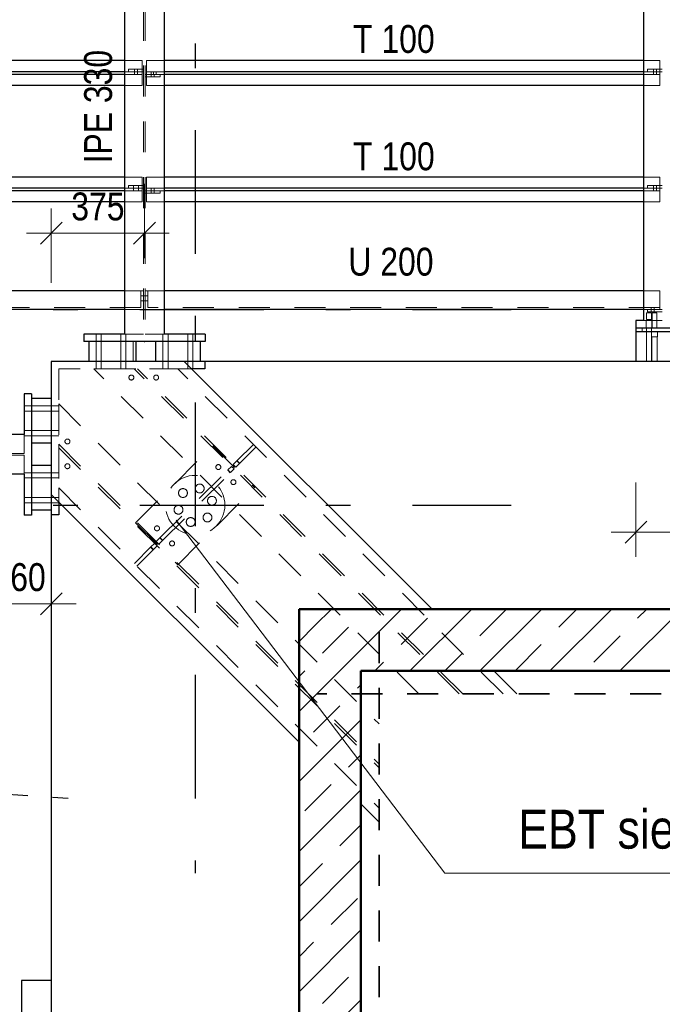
# Model space of a CAD drawing. Header units: millimetres. Extents: x 0 to 96, y -6 to 70.6.
# Tile 50 of 138: x 6.1 to 8.7, y 34.4 to 38.4. Entities that reach past the tile are written whole.
import ezdxf

# ---------------------------------------------------------------- set-up
doc = ezdxf.new("R2010")
doc.units = ezdxf.units.MM
doc.linetypes.add('DASHDOTX2', pattern=[2, 1, -0.5, 0, -0.5])
doc.linetypes.add('HIDDEN', pattern=[0.375, 0.25, -0.125])
doc.layers.add('Achsen', color=7, linetype='Continuous', lineweight=20)
doc.layers.add('Schraffuren', color=7, linetype='Continuous', lineweight=20)
doc.styles.add('Arial Narrow', font='ARIALN.TTF')
doc.dimstyles.new('Arch_Strakon_dimstyle', dxfattribs={"dimtxt": 15.75, "dimasz": 1, "dimexe": 1.25, "dimexo": 0.0625, "dimgap": 1, "dimtad": 0, "dimdec": 3, "dimzin": 12, "dimdsep": 46, "dimtxsty": 'Arial Narrow', "dimblk": 'Arrowhead_Tick', "dimsah": 1, "dimcen": 0, "dimse1": 1, "dimse2": 1, "dimclrd": 6, "dimclrt": 2, "dimazin": 0, "dimtfac": 1, "dimtdec": 4, "dimtmove": 0, "dimatfit": 3, "dimldrblk": 'NONE', "dimfxl": 1, "dimtvp": 1, "dimtolj": 1, "dimtzin": 0, "dimlwd": 13, "dimarcsym": 2})
pattern_1 = [(45, (0, 0), (-0.1414214, 0.1414214), [0.15, -0.1]), (45, (-0.07071, 0.07071), (-0.1414214, 0.1414214), [])]

# ---------------------------------------------------------------- blocks, each defined once
blk = doc.blocks.new('Arrowhead_Tick')
at = {"color": 0, "linetype": 'Continuous', "lineweight": -2}
for p, q in [((0, 20), (0, -10)), ((-1, 0), (0, 0)), ((10, 0), (0, 0))]:
    blk.add_line(p, q, dxfattribs=at)
at = {"color": 2, "linetype": 'Continuous', "lineweight": 35}
blk.add_line((4.42, 4.42), (-4.42, -4.42), dxfattribs=at)
blk = doc.blocks.new('*D31')
at = {"layer": 'Achsen', "color": 6, "linetype": 'Continuous', "lineweight": 13}
blk.add_line((6.3701, 38.9836), (8.6495, 38.9836), dxfattribs=at)
at = {"layer": 'Defpoints', "color": 0}
for p in [(8.6595, 38.9836), (6.3601, 38.7641), (8.6595, 37.1492)]:
    blk.add_point(p, dxfattribs=at)
at = {"layer": 'Achsen', "color": 6, "lineweight": 13, "xscale": 0.01, "yscale": 0.01, "zscale": 0.01}
blk.add_blockref('Arrowhead_Tick', (8.6595, 38.9836), dxfattribs=at)
at = {"layer": 'Achsen', "color": 6, "lineweight": 13, "xscale": 0.01, "yscale": 0.01, "zscale": 0.01, "rotation": 180}
blk.add_blockref('Arrowhead_Tick', (6.3601, 38.9836), dxfattribs=at)
at = {"layer": 'Achsen', "color": 3, "lineweight": -2, "insert": (7.5098, 39.0911), "char_height": 0.1125, "attachment_point": 5, "style": 'Arial Narrow'}
blk.add_mtext('\\A1;2300', dxfattribs=at)
blk = doc.blocks.new('_None')
blk = doc.blocks.new('*D32')
at = {"layer": 'Achsen', "color": 6, "linetype": 'Continuous', "lineweight": 13}
blk.add_line((8.6695, 38.9836), (10.9491, 38.9836), dxfattribs=at)
at = {"layer": 'Defpoints', "color": 0}
for p in [(10.9591, 40.1634), (10.9591, 38.9836), (8.6595, 37.1492)]:
    blk.add_point(p, dxfattribs=at)
at = {"layer": 'Achsen', "color": 6, "lineweight": 13, "xscale": 0.01, "yscale": 0.01, "zscale": 0.01}
blk.add_blockref('Arrowhead_Tick', (10.9591, 38.9836), dxfattribs=at)
at = {"layer": 'Achsen', "color": 6, "lineweight": 13, "xscale": 0.01, "yscale": 0.01, "zscale": 0.01, "rotation": 180}
blk.add_blockref('Arrowhead_Tick', (8.6595, 38.9836), dxfattribs=at)
at = {"layer": 'Achsen', "color": 3, "lineweight": -2, "insert": (9.8093, 39.0911), "char_height": 0.1125, "attachment_point": 5, "style": 'Arial Narrow'}
blk.add_mtext('\\A1;2300', dxfattribs=at)
blk = doc.blocks.new('*D54')
at = {"layer": 'Achsen', "color": 6, "linetype": 'Continuous', "lineweight": 13}
blk.add_line((5.9393, 36.05), (6.1793, 36.05), dxfattribs=at)
at = {"layer": 'Defpoints', "color": 0}
for p in [(6.1893, 37.0292), (5.9293, 36.0949), (6.1893, 36.05)]:
    blk.add_point(p, dxfattribs=at)
at = {"layer": 'Achsen', "color": 6, "lineweight": 13, "xscale": 0.01, "yscale": 0.01, "zscale": 0.01}
blk.add_blockref('Arrowhead_Tick', (6.1893, 36.05), dxfattribs=at)
at = {"layer": 'Achsen', "color": 6, "lineweight": 13, "xscale": 0.01, "yscale": 0.01, "zscale": 0.01, "rotation": 180}
blk.add_blockref('Arrowhead_Tick', (5.9293, 36.05), dxfattribs=at)
at = {"layer": 'Achsen', "color": 3, "lineweight": 35, "insert": (6.0593, 36.1574), "char_height": 0.1125, "attachment_point": 5, "style": 'Arial Narrow'}
blk.add_mtext('\\A1;260', dxfattribs=at)
blk = doc.blocks.new('*D62')
at = {"layer": 'Achsen', "color": 6, "linetype": 'Continuous', "lineweight": 13}
blk.add_line((5.2947, 36.6639), (5.2947, 37.0192), dxfattribs=at)
at = {"layer": 'Defpoints', "color": 0}
for p in [(5.2947, 37.0292), (6.1893, 37.0292), (4.474, 36.6539)]:
    blk.add_point(p, dxfattribs=at)
at = {"layer": 'Achsen', "color": 6, "lineweight": 13, "xscale": 0.01, "yscale": 0.01, "zscale": 0.01}
for p, rotation in [((5.2947, 37.0292), 90), ((5.2947, 36.6539), 270)]:
    blk.add_blockref('Arrowhead_Tick', p, dxfattribs=dict(at, rotation=rotation))
at = {"layer": 'Achsen', "color": 3, "lineweight": 35, "insert": (5.1873, 36.8415), "char_height": 0.1125, "attachment_point": 5, "rotation": 90, "style": 'Arial Narrow'}
blk.add_mtext('\\A1;375', dxfattribs=at)
blk = doc.blocks.new('*D63')
at = {"layer": 'Achsen', "color": 6, "linetype": 'Continuous', "lineweight": 13}
blk.add_line((6.1993, 37.5471), (6.5553, 37.5471), dxfattribs=at)
at = {"layer": 'Defpoints', "color": 0}
for p in [(6.5653, 37.5471), (6.5653, 37.1092), (6.1893, 37.0292)]:
    blk.add_point(p, dxfattribs=at)
at = {"layer": 'Achsen', "color": 6, "lineweight": 13, "xscale": 0.01, "yscale": 0.01, "zscale": 0.01}
blk.add_blockref('Arrowhead_Tick', (6.5653, 37.5471), dxfattribs=at)
at = {"layer": 'Achsen', "color": 6, "lineweight": 13, "xscale": 0.01, "yscale": 0.01, "zscale": 0.01, "rotation": 180}
blk.add_blockref('Arrowhead_Tick', (6.1893, 37.5471), dxfattribs=at)
at = {"layer": 'Achsen', "color": 3, "lineweight": 35, "insert": (6.3773, 37.6546), "char_height": 0.1125, "attachment_point": 5, "style": 'Arial Narrow'}
blk.add_mtext('\\A1;375', dxfattribs=at)
blk = doc.blocks.new('*D67')
at = {"layer": 'Achsen', "color": 6, "linetype": 'Continuous', "lineweight": 13}
blk.add_line((4.5541, 33.701), (6.1791, 33.701), dxfattribs=at)
at = {"layer": 'Defpoints', "color": 0}
for p in [(6.1891, 37.0291), (4.5441, 35.7146), (6.1891, 33.701)]:
    blk.add_point(p, dxfattribs=at)
at = {"layer": 'Achsen', "color": 6, "lineweight": 13, "xscale": 0.01, "yscale": 0.01, "zscale": 0.01}
blk.add_blockref('Arrowhead_Tick', (6.1891, 33.701), dxfattribs=at)
at = {"layer": 'Achsen', "color": 6, "lineweight": 13, "xscale": 0.01, "yscale": 0.01, "zscale": 0.01, "rotation": 180}
blk.add_blockref('Arrowhead_Tick', (4.5441, 33.701), dxfattribs=at)
at = {"layer": 'Achsen', "color": 2, "lineweight": 35, "insert": (5.3666, 33.8314), "char_height": 0.1575, "attachment_point": 5, "style": 'Arial Narrow'}
blk.add_mtext('\\A1;1645', dxfattribs=at)
blk = doc.blocks.new('*D68')
at = {"layer": 'Achsen', "color": 6, "linetype": 'Continuous', "lineweight": 13}
blk.add_line((10.5081, 36.0392), (10.5081, 37.0191), dxfattribs=at)
at = {"layer": 'Defpoints', "color": 0}
for p in [(6.1891, 37.0291), (10.5081, 37.0291), (7.1893, 36.0292)]:
    blk.add_point(p, dxfattribs=at)
at = {"layer": 'Achsen', "color": 6, "lineweight": 13, "xscale": 0.01, "yscale": 0.01, "zscale": 0.01}
for p, rotation in [((10.5081, 37.0291), 90), ((10.5081, 36.0292), 270)]:
    blk.add_blockref('Arrowhead_Tick', p, dxfattribs=dict(at, rotation=rotation))
at = {"layer": 'Achsen', "color": 2, "lineweight": 35, "insert": (10.3777, 36.5291), "char_height": 0.1575, "attachment_point": 5, "rotation": 90, "style": 'Arial Narrow'}
blk.add_mtext('\\A1;1000', dxfattribs=at)
blk = doc.blocks.new('*D69')
at = {"layer": 'Achsen', "color": 6, "linetype": 'Continuous', "lineweight": 13}
blk.add_line((10.5081, 37.0391), (10.5081, 38.6641), dxfattribs=at)
at = {"layer": 'Defpoints', "color": 0}
for p in [(10.5081, 38.6741), (10.8801, 38.6741), (6.1891, 37.0291)]:
    blk.add_point(p, dxfattribs=at)
at = {"layer": 'Achsen', "color": 6, "lineweight": 13, "xscale": 0.01, "yscale": 0.01, "zscale": 0.01}
for p, rotation in [((10.5081, 38.6741), 90), ((10.5081, 37.0291), 270)]:
    blk.add_blockref('Arrowhead_Tick', p, dxfattribs=dict(at, rotation=rotation))
at = {"layer": 'Achsen', "color": 2, "lineweight": 35, "insert": (10.3777, 37.8516), "char_height": 0.1575, "attachment_point": 5, "rotation": 90, "style": 'Arial Narrow'}
blk.add_mtext('\\A1;1645', dxfattribs=at)

msp = doc.modelspace()

# ---------------------------------------------------------------- hatches: boundary and pattern name
at = {"layer": 'Schraffuren', "lineweight": 13}
h = msp.add_hatch(dxfattribs=at)
h.set_pattern_fill('bB', color=6, scale=0.01, angle=45, style=0, pattern_type=2)
h.set_pattern_definition(pattern_1)
h.paths.add_polyline_path([(7.439264, 35.7792226), (7.439264, 23.1442259), (7.189264, 23.1442259), (7.189264, 36.0292226)])
h = msp.add_hatch(dxfattribs=at)
h.set_pattern_fill('bB', color=6, scale=0.01, angle=45, style=0, pattern_type=2)
h.set_pattern_definition(pattern_1)
h.paths.add_polyline_path([(23.334264, 35.7792226), (7.439264, 35.7792226), (7.189264, 36.0292226), (23.334264, 36.0292221)])

# ---------------------------------------------------------------- linework, layer by layer
at = {"color": 6, "linetype": 'HIDDEN', "lineweight": 13, "ltscale": 0.5}
for p, q in [((6.5611227, 38.6740763), (6.5611227, 37.1392255)), ((6.5686227, 38.6740763), (6.5686227, 37.1392255)), ((6.5561227, 38.2442261), (6.4848727, 38.2442261)), ((6.5561227, 38.2442261), (6.5561227, 38.1997261)), ((6.6448727, 38.2442261), (6.5736227, 38.2442261)), ((6.5736227, 38.2442261), (6.5736227, 38.1997261)), ((8.6457265, 38.2442261), (8.5794765, 38.2442261)), ((8.6457265, 38.2442261), (8.6457265, 38.1997261)), ((6.5011227, 38.1997261), (6.4848727, 38.1997261)), ((6.5561227, 38.1887261), (6.4848727, 38.1887261)), ((6.5611227, 38.2097261), (6.5011227, 38.2097261)), ((6.5011227, 38.2097261), (6.5011227, 38.1997261)), ((6.5561227, 38.1997261), (6.5011227, 38.1997261)), ((6.5251227, 38.2097261), (6.5251228, 38.1997261)), ((6.5251228, 38.1997261), (6.5251228, 38.1887261)), ((6.5371227, 38.2097261), (6.5371228, 38.1997261)), ((6.5371228, 38.1997261), (6.5371228, 38.1887261)), ((6.5611227, 38.1997261), (6.5561227, 38.1997261)), ((6.5561227, 38.1997261), (6.5561227, 38.1887261)), ((6.5561227, 38.1887261), (6.5561227, 38.1442261)), ((6.5736227, 38.1887261), (6.5686227, 38.1887261)), ((6.6448727, 38.1997261), (6.5736227, 38.1997261)), ((6.5736227, 38.1997261), (6.5736227, 38.1887261)), ((6.6009541, 38.1887261), (6.5736227, 38.1887261)), ((6.5736227, 38.1887261), (6.5736227, 38.1442261)), ((6.5926525, 38.1997261), (6.5926525, 38.1887261)), ((6.5926525, 38.1887261), (6.5926526, 38.1787261)), ((6.6023878, 38.1887261), (6.6009541, 38.1887261)), ((6.6023878, 38.1997261), (6.6023878, 38.1887261)), ((6.603832, 38.1887261), (6.6023878, 38.1887261)), ((6.6061286, 38.1887261), (6.603832, 38.1887261)), ((6.6046525, 38.1887261), (6.6046526, 38.1787261)), ((6.6084242, 38.1887261), (6.6061286, 38.1887261)), ((6.6103695, 38.1887261), (6.6084242, 38.1887261)), ((6.6116682, 38.1887261), (6.6103695, 38.1887261)), ((6.6121226, 38.1887261), (6.6116682, 38.1887261)), ((6.6121227, 38.1997261), (6.6121226, 38.1887261)), ((6.6286227, 38.1887261), (6.6121226, 38.1887261)), ((6.6448727, 38.1887261), (6.6286227, 38.1887261)), ((6.6286227, 38.1887261), (6.6286227, 38.1787261)), ((8.5957265, 38.1997261), (8.5794765, 38.1997261)), ((8.6457265, 38.1887261), (8.5794765, 38.1887261)), ((8.6557265, 38.2097261), (8.5957265, 38.2097261)), ((8.5957265, 38.2097261), (8.5957265, 38.1997261)), ((8.6457265, 38.1997261), (8.5957265, 38.1997261)), ((8.6197265, 38.2097261), (8.6197266, 38.1997261)), ((8.6197266, 38.1997261), (8.6197266, 38.1887261)), ((8.6317265, 38.2097261), (8.6317266, 38.1997261)), ((8.6317266, 38.1997261), (8.6317266, 38.1887261)), ((8.6557265, 38.1997261), (8.6457265, 38.1997261)), ((8.6457265, 38.1997261), (8.6457265, 38.1887261)), ((8.6457265, 38.1887261), (8.6457265, 38.1442261)), ((6.5561227, 38.1442261), (6.4848727, 38.1442261)), ((6.6286227, 38.1787261), (6.5686227, 38.1787261)), ((6.6448727, 38.1442261), (6.5736227, 38.1442261)), ((8.6457265, 38.1442261), (8.5794765, 38.1442261)), ((6.5561227, 37.7742261), (6.4848727, 37.7742261)), ((6.5561227, 37.7742261), (6.5561227, 37.7297261)), ((6.6448727, 37.7742261), (6.5736227, 37.7742261)), ((6.5736227, 37.7742261), (6.5736227, 37.7297261)), ((8.6457265, 37.7742261), (8.5794765, 37.7742261)), ((8.6457265, 37.7742261), (8.6457265, 37.7297261)), ((6.5011227, 37.7297261), (6.4848727, 37.7297261)), ((6.5561227, 37.7187261), (6.4848727, 37.7187261)), ((6.5611227, 37.7397261), (6.5011227, 37.7397261)), ((6.5011227, 37.7397261), (6.5011227, 37.7297261)), ((6.5561227, 37.7297261), (6.5011227, 37.7297261)), ((6.5216228, 37.7397261), (6.5216228, 37.7297261)), ((6.5216228, 37.7297261), (6.5216228, 37.7187261)), ((6.5406228, 37.7397261), (6.5406228, 37.7297261)), ((6.5406228, 37.7297261), (6.5406228, 37.7187261)), ((6.5611227, 37.7297261), (6.5561227, 37.7297261)), ((6.5561227, 37.7297261), (6.5561227, 37.7187261)), ((6.5561227, 37.7187261), (6.5561227, 37.6742261)), ((6.5736227, 37.7187261), (6.5686227, 37.7187261)), ((6.6286227, 37.7087261), (6.5686227, 37.7087261)), ((6.6448727, 37.7297261), (6.5736227, 37.7297261)), ((6.5736227, 37.7297261), (6.5736227, 37.7187261)), ((6.6286227, 37.7187261), (6.5736227, 37.7187261)), ((6.5736227, 37.7187261), (6.5736227, 37.6742261)), ((6.5926547, 37.7297261), (6.5926547, 37.7187261)), ((6.5926547, 37.7187261), (6.5926548, 37.7087261)), ((6.6046547, 37.7297261), (6.6046547, 37.7187261)), ((6.6046547, 37.7187261), (6.6046548, 37.7087261)), ((6.6448727, 37.7187261), (6.6286227, 37.7187261)), ((6.6286227, 37.7187261), (6.6286227, 37.7087261)), ((8.5957265, 37.7297261), (8.5794765, 37.7297261)), ((8.6457265, 37.7187261), (8.5794765, 37.7187261)), ((8.6557265, 37.7397261), (8.5957265, 37.7397261)), ((8.5957265, 37.7397261), (8.5957265, 37.7297261)), ((8.6457265, 37.7297261), (8.5957265, 37.7297261)), ((8.6197287, 37.7397261), (8.6197288, 37.7297261)), ((8.6197288, 37.7297261), (8.6197288, 37.7187261)), ((8.6317287, 37.7397261), (8.6317288, 37.7297261)), ((8.6317288, 37.7297261), (8.6317288, 37.7187261)), ((8.6557265, 37.7297261), (8.6457265, 37.7297261)), ((8.6457265, 37.7297261), (8.6457265, 37.7187261)), ((8.6457265, 37.7187261), (8.6457265, 37.6742261)), ((6.5561227, 37.6742261), (6.4848727, 37.6742261)), ((6.6448727, 37.6742261), (6.5736227, 37.6742261)), ((8.6457265, 37.6742261), (8.5794765, 37.6742261)), ((6.5511227, 37.3142261), (6.4848727, 37.3142261)), ((6.5511227, 37.3142261), (6.5511227, 37.2477261)), ((6.5611227, 37.3142261), (6.5511227, 37.3142261)), ((6.5786227, 37.3142261), (6.5686227, 37.3142261)), ((6.5786227, 37.3142261), (6.5786227, 37.2477261)), ((6.6448727, 37.3142261), (6.5786227, 37.3142261)), ((8.6457265, 37.3142261), (8.5794765, 37.3142261)), ((8.6457265, 37.3142261), (8.6457265, 37.2392261)), ((6.5611227, 37.2947254), (6.5511227, 37.2947254)), ((6.5611227, 37.2737254), (6.5511227, 37.2737254)), ((6.5686227, 37.2947255), (6.5611227, 37.2947254)), ((6.5686227, 37.2737255), (6.5611227, 37.2737254)), ((6.5786227, 37.2947255), (6.5686227, 37.2947255)), ((6.5786227, 37.2737255), (6.5686227, 37.2737255)), ((6.5511227, 37.2477254), (4.5636126, 37.2477254)), ((6.5511227, 37.2392261), (6.4848727, 37.2392261)), ((6.5611227, 37.2392261), (6.5511227, 37.2392261)), ((6.5786227, 37.2392261), (6.5686227, 37.2392261)), ((8.6457265, 37.2477254), (6.5786227, 37.2477254)), ((6.6448727, 37.2392261), (6.5786227, 37.2392261)), ((8.5957265, 37.2392261), (8.5794765, 37.2392261)), ((8.5930384, 37.2262261), (8.5923023, 37.2262261)), ((8.5923023, 37.2262261), (8.5923023, 37.1992261)), ((8.5951346, 37.2262261), (8.5930384, 37.2262261)), ((8.5982719, 37.2262261), (8.5951346, 37.2262261)), ((8.6457265, 37.2392261), (8.5957265, 37.2392261)), ((8.5957265, 37.2392261), (8.5957265, 37.2292261)), ((8.6557265, 37.2292261), (8.5957265, 37.2292261)), ((8.6019726, 37.2262261), (8.5982719, 37.2262261)), ((8.6056732, 37.2262261), (8.6019726, 37.2262261)), ((8.6088105, 37.2262261), (8.6056732, 37.2262261)), ((8.6109067, 37.2262261), (8.6088105, 37.2262261)), ((8.6104069, 37.2477261), (8.6104069, 37.2392261)), ((8.6104069, 37.2392261), (8.6104069, 37.2292261)), ((8.6116428, 37.2262261), (8.6109067, 37.2262261)), ((8.6116428, 37.2262261), (8.6116428, 37.1992261)), ((8.6155424, 37.2262261), (8.6148063, 37.2262261)), ((8.6148063, 37.2262261), (8.6148063, 37.1642258)), ((8.6176387, 37.2262261), (8.6155424, 37.2262261)), ((8.6207759, 37.2262261), (8.6176387, 37.2262261)), ((8.6244766, 37.2262261), (8.6207759, 37.2262261)), ((8.6234069, 37.2477261), (8.6234069, 37.2392261)), ((8.6234069, 37.2392261), (8.6234069, 37.2292261)), ((8.6281772, 37.2262261), (8.6244766, 37.2262261)), ((8.6313145, 37.2262261), (8.6281772, 37.2262261)), ((8.6334107, 37.2262261), (8.6313145, 37.2262261)), ((8.6341468, 37.2262261), (8.6334107, 37.2262261)), ((8.6341468, 37.2262261), (8.6341468, 37.1642259)), ((8.6557265, 37.2392261), (8.6457265, 37.2392261)), ((8.6377265, 37.1942261), (8.5794765, 37.1942261)), ((8.5899726, 37.1942261), (8.5899726, 37.1642261)), ((8.5930384, 37.1992261), (8.5923023, 37.1992261)), ((8.5951346, 37.1992261), (8.5930384, 37.1992261)), ((8.5982719, 37.1992261), (8.5951346, 37.1992261)), ((8.6019726, 37.1992261), (8.5982719, 37.1992261)), ((8.6056732, 37.1992261), (8.6019726, 37.1992261)), ((8.6088105, 37.1992261), (8.6056732, 37.1992261)), ((8.6109067, 37.1992261), (8.6088105, 37.1992261)), ((8.6116428, 37.1992261), (8.6109067, 37.1992261)), ((8.6139764, 37.1942261), (8.6139766, 37.1642261)), ((8.6432888, 37.1942261), (8.6377265, 37.1942261)), ((8.6483067, 37.1942261), (8.6432888, 37.1942261)), ((8.6522888, 37.1942261), (8.6483067, 37.1942261)), ((8.6548455, 37.1942261), (8.6522888, 37.1942261)), ((8.6557265, 37.1942261), (8.6548455, 37.1942261)), ((8.5744765, 37.1642261), (8.5744765, 37.1492261)), ((8.5914726, 37.1642261), (8.5914726, 37.1492261)), ((8.5914726, 37.1492261), (8.5914732, 37.0292261)), ((8.6124766, 37.1642261), (8.6124766, 37.1492261)), ((8.6124766, 37.1492261), (8.6124766, 37.0292261)), ((8.6148063, 37.1642319), (8.6155424, 37.1642319)), ((8.6155424, 37.1642199), (8.6148063, 37.1642199)), ((8.6155424, 37.164227), (8.6176387, 37.1642272)), ((8.6176387, 37.1642242), (8.6155424, 37.1642241)), ((8.6176387, 37.1642272), (8.6207759, 37.1642272)), ((8.6176387, 37.1642259), (8.6207759, 37.1642257)), ((8.6281772, 37.164226), (8.6313145, 37.1642258)), ((8.6334107, 37.1642259), (8.6313145, 37.1642258)), ((8.6334107, 37.1642246), (8.6313145, 37.1642245)), ((8.6334107, 37.1642308), (8.6341468, 37.1642307)), ((8.6341468, 37.1642213), (8.6334107, 37.1642212)), ((8.6364766, 37.1492261), (8.6364766, 37.1292259)), ((6.3696307, 37.1392255), (6.3696308, 37.1092261)), ((6.3696308, 37.1092261), (6.3696312, 37.0292261)), ((6.3906307, 37.1392255), (6.3906308, 37.1092261)), ((6.3906308, 37.1092261), (6.3906312, 37.0292261)), ((6.4696307, 37.1392255), (6.4696308, 37.1092261)), ((6.4696308, 37.1092261), (6.4696312, 37.0292261)), ((6.5431227, 37.1392255), (6.4848727, 37.1392255)), ((6.4906306, 37.1392255), (6.4906308, 37.1092261)), ((6.4906308, 37.1092261), (6.4906312, 37.0292261)), ((6.5202361, 37.1092261), (6.5202361, 37.0292261)), ((6.548685, 37.1392255), (6.5431227, 37.1392255)), ((6.5537029, 37.1392255), (6.548685, 37.1392255)), ((6.557685, 37.1392255), (6.5537029, 37.1392255)), ((6.5602418, 37.1392255), (6.557685, 37.1392255)), ((6.5611227, 37.1392255), (6.5602418, 37.1392255)), ((6.5695037, 37.1392255), (6.5686227, 37.1392255)), ((6.5720604, 37.1392255), (6.5695037, 37.1392255)), ((6.5760426, 37.1392255), (6.5720604, 37.1392255)), ((6.5810604, 37.1392255), (6.5760426, 37.1392255)), ((6.5866227, 37.1392255), (6.5810604, 37.1392255)), ((6.6448727, 37.1392255), (6.5866227, 37.1392255)), ((6.6397362, 37.1392255), (6.6397363, 37.1092261)), ((6.6397363, 37.1092261), (6.6397367, 37.0292261)), ((6.6607362, 37.1392255), (6.6607363, 37.1092261)), ((6.6607363, 37.1092261), (6.6607367, 37.0292261)), ((6.7397361, 37.1392255), (6.7397363, 37.1092261)), ((6.7397363, 37.1092261), (6.7397366, 37.0292261)), ((6.7607361, 37.1392255), (6.7607363, 37.1092261)), ((6.7607363, 37.1092261), (6.7607366, 37.0292261)), ((8.61339, 37.1292259), (8.6124766, 37.1292259)), ((8.6159913, 37.1292259), (8.61339, 37.1292259)), ((8.6139767, 37.1292259), (8.6139772, 37.0292261)), ((8.6198844, 37.1292259), (8.6159913, 37.1292259)), ((8.6244871, 37.1292259), (8.6198844, 37.1292259)), ((8.6290688, 37.1292259), (8.6244871, 37.1292259)), ((8.6329618, 37.1292259), (8.6290688, 37.1292259)), ((8.6355631, 37.1292259), (8.6329618, 37.1292259)), ((8.6349767, 37.1292259), (8.6349772, 37.0292261)), ((8.6364766, 37.1292259), (8.6355631, 37.1292259)), ((6.1892633, 37.0292255), (6.1892633, 36.4918243)), ((6.3696312, 37.0292261), (6.3696314, 36.9992261)), ((6.3906312, 37.0292261), (6.3906313, 36.9992261)), ((6.4696312, 37.0292261), (6.4696313, 36.9992261)), ((6.4906312, 37.0292261), (6.4906313, 36.9992261)), ((6.6397367, 37.0292261), (6.6397368, 36.9992261)), ((6.6607367, 37.0292261), (6.6607368, 36.9992261)), ((6.7397366, 37.0292261), (6.7397368, 36.9992261)), ((6.7607366, 37.0292261), (6.7607368, 36.9992261)), ((6.2192626, 36.9992261), (6.2192626, 36.8578048)), ((6.7560823, 36.9992076), (6.2192626, 36.9992036)), ((7.6734509, 35.6861335), (6.3606805, 36.9992064)), ((6.3606805, 36.9992064), (6.7000918, 36.9991673)), ((6.3696314, 36.9992321), (6.3704346, 36.999232)), ((6.3696314, 36.9992059), (6.3704266, 36.9992059)), ((6.3726994, 36.999198), (6.3704266, 36.999198)), ((6.3704346, 36.9992137), (6.3727141, 36.9992137)), ((6.3726994, 36.999206), (6.3761036, 36.999206)), ((6.3841591, 36.9992061), (6.3875633, 36.9992062)), ((6.3875486, 36.9992135), (6.3898281, 36.9992134)), ((6.3898361, 36.9991985), (6.3875633, 36.9991984)), ((6.3898281, 36.9992308), (6.3906314, 36.9992308)), ((6.3898361, 36.9992073), (6.3906313, 36.9992074)), ((6.4696313, 36.9992261), (6.4704346, 36.9992258)), ((6.4696313, 36.9992131), (6.4704266, 36.9992132)), ((6.4726993, 36.9992005), (6.4704266, 36.9992005)), ((6.4704346, 36.9992122), (6.472714, 36.9992122)), ((6.4726993, 36.9992073), (6.4761035, 36.9992074)), ((6.4841591, 36.9992075), (6.4875633, 36.9992076)), ((6.4875486, 36.9992119), (6.4898281, 36.9992119)), ((6.489836, 36.9992009), (6.4875633, 36.9992009)), ((6.4898281, 36.9992246), (6.4906313, 36.9992245)), ((6.489836, 36.9992146), (6.4906313, 36.9992146)), ((7.8360667, 35.6861335), (6.5233151, 36.9991877)), ((7.8502072, 35.6861335), (6.5374572, 36.999186)), ((6.6397368, 36.9992254), (6.6405321, 36.9992255)), ((6.6397368, 36.9992153), (6.6405401, 36.9992152)), ((6.6428048, 36.9992047), (6.6405321, 36.9992047)), ((6.6405401, 36.9992096), (6.6428196, 36.9992096)), ((6.6428048, 36.9992097), (6.646209, 36.9992097)), ((6.6542646, 36.9992098), (6.6576688, 36.9992099)), ((6.6576541, 36.9992093), (6.6599336, 36.9992093)), ((6.6599415, 36.9992052), (6.6576688, 36.9992051)), ((6.6599336, 36.999214), (6.6607368, 36.9992139)), ((6.6599415, 36.9992269), (6.6607368, 36.999227)), ((8.0128231, 35.6861335), (6.7000918, 36.9991673)), ((6.7397368, 36.9992327), (6.7405321, 36.9992327)), ((6.7397368, 36.999209), (6.74054, 36.999209)), ((6.7428048, 36.9992072), (6.7405321, 36.9992072)), ((6.74054, 36.9992081), (6.7428195, 36.999208)), ((6.7428048, 36.999211), (6.746209, 36.9992111)), ((6.7542646, 36.9992112), (6.7576687, 36.9992112)), ((6.757654, 36.9992078), (6.7599335, 36.9992078)), ((6.7599415, 36.9992076), (6.7576687, 36.9992076)), ((6.7599335, 36.9992078), (6.7607368, 36.9992077)), ((6.7599415, 36.9992341), (6.7607368, 36.9992342)), ((6.1892626, 36.8792228), (6.1891126, 36.8792228)), ((6.1092633, 36.8497261), (6.0792633, 36.8497261)), ((6.1092633, 36.8287261), (6.0792633, 36.8287261)), ((6.1892633, 36.8497261), (6.1092633, 36.8497261)), ((6.1892633, 36.8287261), (6.1092633, 36.8287261)), ((6.2192626, 36.8497261), (6.1892633, 36.8497261)), ((6.2192626, 36.8287261), (6.1892633, 36.8287261)), ((6.2192626, 36.8578048), (6.2192626, 36.6951702)), ((6.2192626, 36.8578048), (7.5121145, 35.5649529)), ((6.1092633, 36.7497261), (6.0792633, 36.7497261)), ((6.1892633, 36.7497261), (6.1092633, 36.7497261)), ((6.2192626, 36.7497261), (6.1892633, 36.7497261)), ((6.0792633, 36.7338594), (6.0792633, 36.6756094)), ((6.1092633, 36.7287261), (6.0792633, 36.7287261)), ((6.1892633, 36.7287261), (6.1092633, 36.7287261)), ((6.2192626, 36.7287261), (6.1892633, 36.7287261)), ((6.0792633, 36.6756094), (6.0792633, 36.6700471)), ((6.0792633, 36.6700471), (6.0792633, 36.6650293)), ((6.1892626, 36.6992228), (6.1891126, 36.6992228)), ((6.2192626, 36.6951702), (6.2192626, 36.6810281)), ((6.2192626, 36.6951702), (7.5121145, 35.4023183)), ((6.2192626, 36.6810281), (6.2192626, 36.5183935)), ((6.2192626, 36.6810281), (7.5121145, 35.3881762)), ((6.5296771, 36.3776847), (6.8408041, 36.6888116)), ((6.8408041, 36.6888116), (7.0105097, 36.519106)), ((6.9384049, 36.6273134), (7.0049166, 36.6938251)), ((6.9490115, 36.6167068), (7.0155232, 36.6832185)), ((7.0049443, 36.6937974), (7.0155509, 36.6831908)), ((6.0792633, 36.6576094), (4.5444125, 36.6576094)), ((6.0792633, 36.6501094), (4.5444125, 36.6501094)), ((6.0792633, 36.6650293), (6.0792633, 36.6610471)), ((6.0792633, 36.6610471), (6.0792633, 36.6584904)), ((6.0792633, 36.6584904), (6.0792633, 36.6576094)), ((6.0792633, 36.6501094), (6.0792633, 36.6492284)), ((6.0792633, 36.6492284), (6.0792633, 36.6466717)), ((6.0792633, 36.6466717), (6.0792633, 36.6426895)), ((6.0792633, 36.6426895), (6.0792633, 36.6376717)), ((6.0792633, 36.6376717), (6.0792633, 36.6321094)), ((6.0792633, 36.6321094), (6.0792633, 36.5738594)), ((6.9394624, 36.6283156), (6.950069, 36.617709)), ((6.1892626, 36.6092228), (6.1891126, 36.6092228)), ((6.6272977, 36.3162062), (6.9022609, 36.5911695)), ((6.9012767, 36.5901299), (6.9118833, 36.5795233)), ((6.9022609, 36.5911695), (6.9167242, 36.6056327)), ((6.9022886, 36.5911418), (6.9128952, 36.5805352)), ((6.9128675, 36.5805628), (6.9273308, 36.5950261)), ((6.9167519, 36.6056051), (6.9273585, 36.5949985)), ((6.9237966, 36.6127052), (6.9384049, 36.6273134)), ((6.9238243, 36.6126775), (6.9344309, 36.6020709)), ((6.9344032, 36.6020986), (6.9490115, 36.6167068)), ((6.9384326, 36.6272858), (6.9490392, 36.6166791)), ((6.1092633, 36.5797261), (6.0792633, 36.5797261)), ((6.1092633, 36.5587261), (6.0792633, 36.5587261)), ((6.1892633, 36.5797261), (6.1092633, 36.5797261)), ((6.1892633, 36.5587261), (6.1092633, 36.5587261)), ((6.2192626, 36.5797261), (6.1892633, 36.5797261)), ((6.2192626, 36.5587261), (6.1892633, 36.5587261)), ((6.6379043, 36.3055996), (6.9128675, 36.5805628)), ((6.2192626, 36.5183935), (6.2192626, 36.461825)), ((6.2192626, 36.5183935), (7.5121145, 35.2255416)), ((6.6993827, 36.207979), (7.0105097, 36.519106)), ((6.1092633, 36.4797261), (6.0792633, 36.4797261)), ((6.1892633, 36.4797261), (6.1092633, 36.4797261)), ((6.2192626, 36.4797261), (6.1892633, 36.4797261)), ((6.1092633, 36.4587261), (6.0792633, 36.4587261)), ((6.1892633, 36.4587261), (6.1092633, 36.4587261)), ((6.2192626, 36.4587261), (6.1892633, 36.4587261)), ((6.5296771, 36.3776847), (6.6993827, 36.207979)), ((6.6127621, 36.3016707), (6.6272977, 36.3162062)), ((6.6273254, 36.3161785), (6.637932, 36.3055719)), ((6.6283462, 36.3171993), (6.6389528, 36.3065927)), ((6.5243738, 36.2132823), (6.5911555, 36.2800641)), ((6.5901347, 36.2790433), (6.6007413, 36.2684367)), ((6.5911555, 36.2800641), (6.6056911, 36.2945996)), ((6.5911555, 36.2800641), (6.6017621, 36.2694575)), ((6.6017621, 36.2694575), (6.6162977, 36.283993)), ((6.6233687, 36.2910641), (6.6379043, 36.3055996)), ((6.5349804, 36.2026757), (6.6017621, 36.2694575))]:
    msp.add_line(p, q, dxfattribs=at)
at = {"color": 6, "linetype": 'Continuous', "lineweight": 13}
for p, q in [((8.5494765, 36.5398431), (8.5494765, 36.2398431)), ((8.4494765, 36.3398431), (45.5597181, 36.3398431))]:
    msp.add_line(p, q, dxfattribs=at)
at = {"color": 5, "linetype": 'Continuous', "lineweight": 18}
for p, q in [((7.7781205, 34.9628747), (6.6930719, 36.387686)), ((10.4962221, 34.9628747), (7.7781205, 34.9628747))]:
    msp.add_line(p, q, dxfattribs=at)
at = {"color": 2, "linetype": 'Continuous', "lineweight": 35}
msp.add_line((8.5936707, 36.3840373), (8.5052823, 36.2956489), dxfattribs=at)
at = {"color": 4, "linetype": 'Continuous', "lineweight": 50}
for p, q in [((7.189264, 36.0292226), (7.189264, 23.1442259)), ((23.334264, 36.0292221), (7.189264, 36.029216)), ((7.439264, 35.7792226), (7.4392637, 27.274062)), ((23.334264, 35.7792226), (7.439264, 35.7792226))]:
    msp.add_line(p, q, dxfattribs=at)
at = {"color": 2, "linetype": 'HIDDEN', "lineweight": 35, "ltscale": 0.5}
for p, q in [((7.5121145, 35.9361335), (7.5121145, 18.6409328)), ((48.9260159, 35.6861335), (7.2621145, 35.6861335))]:
    msp.add_line(p, q, dxfattribs=at)
at = {"color": 6, "linetype": 'HIDDEN', "lineweight": 13, "ltscale": 0.5}
for centre, radius in [((6.5124607, 36.9642261), 0.01), ((6.6124607, 36.9642261), 0.01), ((6.2542626, 36.7060281), 0.01), ((6.2542626, 36.6060281), 0.01), ((6.8634312, 36.6026659), 0.01), ((6.7696633, 36.4492228), 0.12), ((6.924364, 36.5417331), 0.01), ((6.7205959, 36.4978928), 0.0178428), ((6.7882107, 36.5160101), 0.0178428), ((6.8377082, 36.4665127), 0.0178428), ((6.7024786, 36.430278), 0.0178428), ((6.7519761, 36.3807805), 0.0178428), ((6.8195909, 36.3988979), 0.0178428), ((6.6158228, 36.3550576), 0.01), ((6.6767557, 36.2941247), 0.01)]:
    msp.add_circle(centre, radius, dxfattribs=at)
at = {"color": 3, "linetype": 'HIDDEN', "lineweight": 25, "ltscale": 0.5}
msp.add_arc((6.3065495, 38.2644289), 3, 91.6136657, 269.0631409, dxfattribs=at)
at = {"layer": 'Achsen', "color": 3, "linetype": 'DASHDOTX2', "lineweight": 25, "ltscale": 0.5}
for p, q in [((6.7690671, 40.1633737), (6.7696598, 34.9628747)), ((3.2469417, 37.2392228), (8.0453093, 37.2392228)), ((3.2469417, 36.4492228), (8.0453093, 36.4492228))]:
    msp.add_line(p, q, dxfattribs=at)
at = {"layer": 'Achsen', "color": 3, "linetype": 'Continuous', "lineweight": 25}
for p, q in [((6.4848727, 38.6740763), (6.4848727, 37.1392255)), ((6.6448727, 38.6740763), (6.6448727, 37.1392255)), ((8.5794765, 38.6645763), (8.5794765, 37.1942261)), ((8.5794765, 38.2442261), (6.6448727, 38.2442261)), ((8.5794765, 38.1997261), (6.6448727, 38.1997261)), ((8.5794765, 38.1887261), (6.6448727, 38.1887261)), ((8.5794765, 38.1442261), (6.6448727, 38.1442261)), ((6.4848727, 37.7742261), (4.6386126, 37.7742261)), ((8.5794765, 37.7742261), (6.6448727, 37.7742261)), ((6.4848727, 37.7297261), (4.6291126, 37.7297261)), ((6.4848727, 37.7187261), (4.6291126, 37.7187261)), ((8.5794765, 37.7297261), (6.6448727, 37.7297261)), ((8.5794765, 37.7187261), (6.6448727, 37.7187261)), ((6.4848727, 37.6742261), (4.6386126, 37.6742261)), ((8.5794765, 37.6742261), (6.6448727, 37.6742261)), ((6.4848727, 37.3142261), (4.6291126, 37.3142261)), ((8.5794765, 37.3142261), (6.6448727, 37.3142261)), ((6.4848727, 37.2392261), (4.6291126, 37.2392261)), ((8.5794765, 37.2392261), (6.6448727, 37.2392261)), ((8.5794765, 37.1942261), (8.5494765, 37.1942261)), ((8.5494765, 37.1942261), (8.5494765, 37.1642261)), ((8.7694765, 37.1642267), (8.5494765, 37.1642251)), ((8.5494765, 37.1642261), (8.5494765, 37.1492261)), ((8.7694765, 37.1492261), (8.5494765, 37.1492261)), ((8.5494765, 37.1492261), (8.5494765, 37.0292261)), ((6.4848727, 37.1392255), (6.3202626, 37.1392255)), ((6.3202626, 37.1392255), (6.3202626, 37.1092255)), ((6.8102626, 37.1092255), (6.3202626, 37.1092255)), ((6.3402361, 37.1092261), (6.3402361, 37.0292261)), ((6.5302361, 37.1092261), (6.5302361, 37.0292261)), ((6.6102361, 37.1092261), (6.6102361, 37.0292261)), ((6.8102626, 37.1392255), (6.6448727, 37.1392255)), ((6.7902361, 37.1092261), (6.7902361, 37.0292261)), ((6.8102626, 37.1392255), (6.8102626, 37.1092255)), ((6.1891126, 37.0290761), (6.1892626, 37.0292261)), ((6.7262137, 37.0290761), (6.1891126, 37.0290761)), ((6.1891126, 37.0290761), (6.1891126, 36.491975)), ((6.2192626, 37.0292255), (6.1892626, 37.0292255)), ((6.8092626, 37.0292255), (6.2192626, 37.0292255)), ((6.7260637, 37.0292261), (6.7262137, 37.0290761)), ((6.7262137, 37.0290761), (7.7260673, 36.0292226)), ((6.8092626, 37.0292261), (6.8092626, 36.9992261)), ((24.634264, 37.0292255), (6.8092626, 37.0292255)), ((6.8092626, 36.999208), (6.7560823, 36.9992076)), ((6.1092633, 36.8988594), (6.0792633, 36.8988594)), ((6.0792633, 36.8988594), (6.0792633, 36.7338594)), ((6.1891126, 36.8792228), (6.1092626, 36.8792228)), ((6.1092633, 36.8988594), (6.1092633, 36.4088594)), ((6.0792633, 36.7338594), (4.5444125, 36.7338594)), ((6.1891126, 36.6992228), (6.1092626, 36.6992228)), ((6.1891126, 36.6092228), (6.1092626, 36.6092228)), ((6.0792633, 36.5738594), (4.5444125, 36.5738594)), ((6.0792633, 36.5738594), (6.0792633, 36.4088594)), ((6.1891126, 36.491975), (7.189264, 35.4918236)), ((6.1892633, 36.4918243), (6.1892633, 36.4092261)), ((6.1892626, 36.4292228), (6.1092626, 36.4292228)), ((6.2192626, 36.461825), (6.2192626, 36.4092261)), ((6.1092633, 36.4088594), (6.0792633, 36.4088594)), ((6.2192626, 36.4092261), (6.1892626, 36.4092261)), ((6.1892633, 36.4092261), (6.1892633, 22.3192226)), ((7.9760673, 35.7792226), (8.0691564, 35.6861335)), ((7.439264, 35.2418236), (7.5121145, 35.1689731)), ((6.1891126, 34.5292226), (6.0691126, 34.5292226)), ((6.0691126, 34.5292226), (6.0691126, 34.3092226)), ((6.1891126, 34.5292226), (6.1891126, 34.3092226))]:
    msp.add_line(p, q, dxfattribs=at)
at = {"layer": 'Achsen', "color": 9, "linetype": 'Continuous', "lineweight": 0}
msp.add_circle((6.5652626, 37.1092255), 0.00111, dxfattribs=at)

# ---------------------------------------------------------------- texts
at = {"color": 3, "lineweight": 25, "style": 'Arial Narrow'}
for s, p in [('T 100', (7.4072903, 38.2755809)), ('T 100', (7.4072903, 37.8015348)), ('U 200', (7.3883986, 37.3759935))]:
    msp.add_text(s, height=0.1125, dxfattribs=at).set_placement(p)
at = {"color": 2, "lineweight": 35, "style": 'Arial Narrow'}
msp.add_text('EBT siehe Plan Nr. A-K-EG-01', height=0.1575, dxfattribs=at).set_placement((8.0740428, 35.0615155))

# ---------------------------------------------------------------- dimensions: what is measured, and where the dimension line sits
at = {"layer": 'Achsen', "lineweight": -2}
for base, p1, p2, picture, middle in [((10.9590671, 38.9836433), (8.6594765, 37.1492261), (10.9590671, 40.1633737), '*D32', (9.8092718, 38.9836433)), ((8.6594765, 38.9836433), (6.3600699, 38.7640763), (8.6594765, 37.1492261), '*D31', (7.5097732, 38.9836433))]:
    dim = msp.add_linear_dim(base=base, p1=p1, p2=p2, text='2300', dimstyle='Arch_Strakon_dimstyle', override={"dimscale": 0.01, "dimtxt": 11.25, "dimasz": 1, "dimgap": 5, "dimtad": 1, "dimjust": 0, "dimtih": 0, "dimtoh": 0, "dimdec": 6, "dimdsep": 46, "dimtxsty": 'Arial Narrow', "dimclrd": 6, "dimclrt": 3, "dimtix": 1, "dimtofl": 255, "dimtmove": 0, "dimatfit": 2, "dimfxl": 0, "dimfxlon": 0, "dimtvp": 44.444444, "dimlwd": 13}, dxfattribs=at)
    dim.commit()
    dim.dimension.update_dxf_attribs({"geometry": picture, "text_midpoint": middle, "dimtype": 160})
at = {"layer": 'Achsen', "lineweight": 35}
for base, p1, p2, text, override, picture, middle in [((10.50808, 38.6740763), (6.1891126, 37.0290761), (10.8800699, 38.6740763), '1645', {"dimscale": 0.01, "dimtxt": 15.75, "dimasz": 1, "dimgap": 5, "dimtad": 1, "dimjust": 0, "dimtih": 0, "dimtoh": 0, "dimdec": 3, "dimdsep": 46, "dimtxsty": 'Arial Narrow', "dimclrd": 6, "dimclrt": 2, "dimtix": 1, "dimtofl": 255, "dimtmove": 0, "dimatfit": 2, "dimfxl": 0, "dimfxlon": 0, "dimtvp": 31.746032, "dimlwd": 13}, '*D69', (10.50808, 37.8515762)), ((5.2947362, 37.0292261), (4.4739713, 36.6538594), (6.1892626, 37.0292261), '375', {"dimscale": 0.01, "dimtxt": 11.25, "dimasz": 1, "dimgap": 5, "dimtad": 1, "dimjust": 0, "dimtih": 0, "dimtoh": 0, "dimdec": 3, "dimdsep": 46, "dimtxsty": 'Arial Narrow', "dimclrd": 6, "dimclrt": 3, "dimtix": 1, "dimtofl": 255, "dimtmove": 0, "dimatfit": 2, "dimfxl": 0, "dimfxlon": 0, "dimtvp": 44.444444, "dimlwd": 13}, '*D62', (5.2947362, 36.8415428)), ((10.50808, 37.0290761), (7.189264, 36.029216), (6.1891126, 37.0290761), '1000', {"dimscale": 0.01, "dimtxt": 15.75, "dimasz": 1, "dimgap": 5, "dimtad": 1, "dimjust": 0, "dimtih": 0, "dimtoh": 0, "dimdec": 3, "dimdsep": 46, "dimtxsty": 'Arial Narrow', "dimclrd": 6, "dimclrt": 2, "dimtix": 1, "dimtofl": 255, "dimtmove": 0, "dimatfit": 2, "dimfxl": 0, "dimfxlon": 0, "dimtvp": 31.746032, "dimlwd": 13}, '*D68', (10.50808, 36.5291461))]:
    dim = msp.add_linear_dim(base=base, p1=p1, p2=p2, angle=90, text=text, dimstyle='Arch_Strakon_dimstyle', override=override, dxfattribs=at)
    dim.commit()
    dim.dimension.update_dxf_attribs({"geometry": picture, "text_midpoint": middle, "dimtype": 160})
for base, p1, p2, text, override, picture, middle in [((6.5652626, 37.5471367), (6.1892626, 37.0292261), (6.5652626, 37.1092255), '375', {"dimscale": 0.01, "dimtxt": 11.25, "dimasz": 1, "dimgap": 5, "dimtad": 1, "dimjust": 0, "dimtih": 0, "dimtoh": 0, "dimdec": 5, "dimdsep": 46, "dimtxsty": 'Arial Narrow', "dimclrd": 6, "dimclrt": 3, "dimtix": 1, "dimtofl": 255, "dimtmove": 0, "dimatfit": 2, "dimfxl": 0, "dimfxlon": 0, "dimtvp": 44.444444, "dimlwd": 13}, '*D63', (6.3772626, 37.5471367)), ((6.1891126, 33.7010159), (4.5441126, 35.714586), (6.1891126, 37.0290761), '1645', {"dimscale": 0.01, "dimtxt": 15.75, "dimasz": 1, "dimgap": 5, "dimtad": 1, "dimjust": 0, "dimtih": 0, "dimtoh": 0, "dimdec": 3, "dimdsep": 46, "dimtxsty": 'Arial Narrow', "dimclrd": 6, "dimclrt": 2, "dimtix": 1, "dimtofl": 255, "dimtmove": 0, "dimatfit": 2, "dimfxl": 0, "dimfxlon": 0, "dimtvp": 31.746032, "dimlwd": 13}, '*D67', (5.3666126, 33.7010159)), ((6.1892626, 36.05), (5.9292626, 36.0948569), (6.1892626, 37.0292261), '260', {"dimscale": 0.01, "dimtxt": 11.25, "dimasz": 1, "dimgap": 5, "dimtad": 1, "dimjust": 0, "dimtih": 0, "dimtoh": 0, "dimdec": 5, "dimdsep": 46, "dimtxsty": 'Arial Narrow', "dimclrd": 6, "dimclrt": 3, "dimtix": 1, "dimtofl": 255, "dimtmove": 0, "dimatfit": 2, "dimfxl": 0, "dimfxlon": 0, "dimtvp": 44.444444, "dimlwd": 13}, '*D54', (6.0592626, 36.05))]:
    dim = msp.add_linear_dim(base=base, p1=p1, p2=p2, text=text, dimstyle='Arch_Strakon_dimstyle', override=override, dxfattribs=at)
    dim.commit()
    dim.dimension.update_dxf_attribs({"geometry": picture, "text_midpoint": middle, "dimtype": 160})

# ---------------------------------------------------------------- next in the draw order: texts
at = {"color": 3, "lineweight": 25, "insert": (6.4358532, 37.8291221), "char_height": 0.1125, "attachment_point": 7, "rotation": 90, "line_spacing_factor": 0.9, "style": 'Arial Narrow', "bg_fill": 3, "box_fill_scale": 1.2, "bg_fill_color": 256, "bg_fill_true_color": 13158600, "bg_fill_transparency": 0}
msp.add_mtext('IPE 330', dxfattribs=at)

# ---------------------------------------------------------------- next in the draw order: linework, layer by layer
at = {"layer": 'Achsen', "color": 3, "linetype": 'Continuous', "lineweight": 25}
for p, q in [((6.4848727, 38.2442261), (4.6386126, 38.2442261)), ((6.4848727, 38.1997261), (4.6291126, 38.1997261)), ((6.4848727, 38.1887261), (4.6291126, 38.1887261)), ((6.4848727, 38.1442261), (4.6386126, 38.1442261))]:
    msp.add_line(p, q, dxfattribs=at)

doc.saveas('drawing.dxf')
